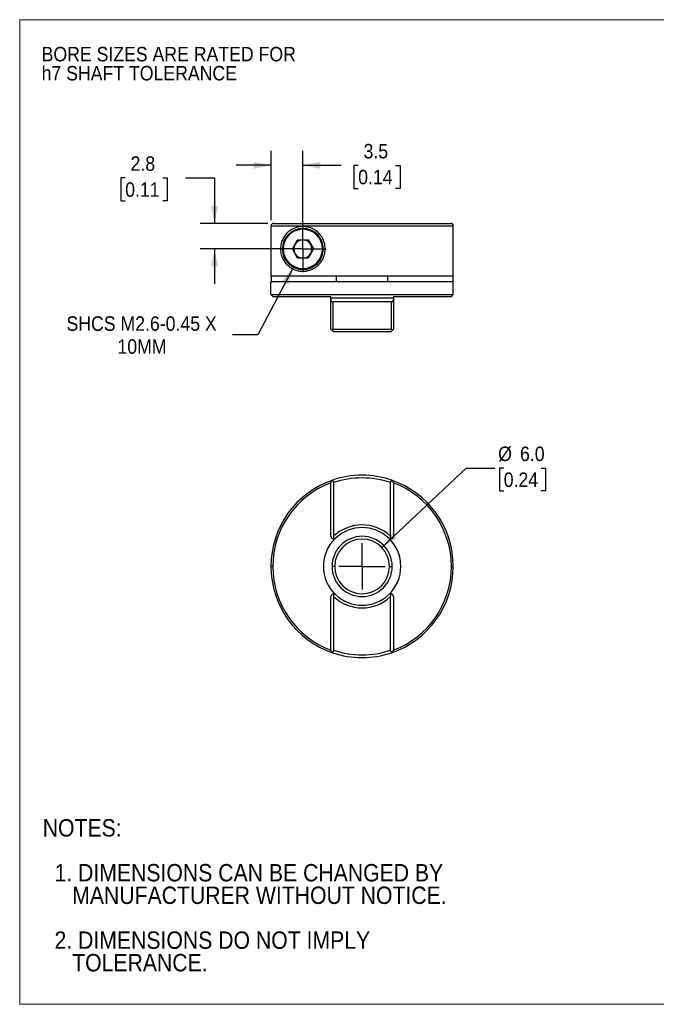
# Model space of a CAD drawing. Header units: millimetres. Extents: x 0 to 140, y 0 to 108.
# Tile 1 of 2: x 0 to 70, y 0 to 108. Entities that reach past the tile are written whole.
import ezdxf

# ---------------------------------------------------------------- set-up
doc = ezdxf.new("R2010")
doc.units = ezdxf.units.MM
doc.header["$LTSCALE"] = 0.5
doc.linetypes.add('SLD-Solid', pattern=[0])
doc.layers.add('SLD-0', color=7, linetype='SLD-Solid', lineweight=25)
doc.layers.add('TEXT', color=140, linetype='SLD-Solid', lineweight=25)
doc.styles.add('SLDTEXTSTYLE0', font='GOTHIC.TTF', dxfattribs={"width": 0.913})
doc.dimstyles.new('SLDDIMSTYLE0', dxfattribs={"dimtxt": 1.5875, "dimasz": 1.905, "dimexe": 0, "dimexo": 0.0625, "dimgap": 0.396875, "dimtad": 0, "dimtih": 1, "dimtoh": 1, "dimdec": 1, "dimrnd": 1e-09, "dimzin": 4, "dimdsep": 46, "dimtxsty": 'SLDTEXTSTYLE0', "dimsah": 1, "dimcen": 0, "dimadec": 0, "dimazin": 1, "dimtfac": 1, "dimtdec": 1, "dimtofl": 0, "dimtmove": 0, "dimatfit": 3, "dimfxl": 0, "dimfrac": 2, "dimtolj": 1, "dimtzin": 12, "dimarcsym": 0})
doc.dimstyles.new('SLDDIMSTYLE2', dxfattribs={"dimtxt": 1.5875, "dimasz": 1.905, "dimexe": 0, "dimexo": 0.0625, "dimgap": 0.396875, "dimtad": 0, "dimtih": 1, "dimtoh": 1, "dimdec": 1, "dimrnd": 1e-09, "dimzin": 12, "dimdsep": 46, "dimtxsty": 'SLDTEXTSTYLE0', "dimsah": 1, "dimcen": 0.09, "dimadec": 0, "dimazin": 3, "dimtfac": 1, "dimtdec": 1, "dimtmove": 0, "dimatfit": 0, "dimfxl": 0, "dimfrac": 2, "dimtolj": 1, "dimtzin": 12, "dimarcsym": 0})
doc.dimstyles.new('SLDDIMSTYLE3', dxfattribs={"dimtxt": 1.5875, "dimasz": 1.905, "dimexe": 0, "dimexo": 0.0625, "dimgap": 0.396875, "dimtad": 0, "dimtih": 1, "dimtoh": 1, "dimdec": 1, "dimrnd": 1e-09, "dimzin": 12, "dimdsep": 46, "dimtxsty": 'SLDTEXTSTYLE0', "dimsah": 1, "dimcen": 0, "dimadec": 0, "dimazin": 3, "dimtfac": 1, "dimtdec": 1, "dimtofl": 0, "dimtmove": 0, "dimatfit": 3, "dimfxl": 0, "dimfrac": 2, "dimtolj": 1, "dimtzin": 12, "dimarcsym": 0})

# ---------------------------------------------------------------- blocks, each defined once
blk = doc.blocks.new('Block2')
at = {"color": 7, "linetype": 'SLD-Solid', "lineweight": 18}
for p, q in [((139.7, 107.95), (0, 107.95)), ((0, 0), (0, 107.95)), ((139.7, 0), (0, 0))]:
    blk.add_line(p, q, dxfattribs=at)
blk = doc.blocks.new('SW_NOTE_0_2')
at = {"layer": 'SLD-0', "color": 0, "char_height": 1.5875, "attachment_point": 1, "style": 'SLDTEXTSTYLE0'}
for s, insert in [('BORE SIZES ARE RATED FOR ', (0, 2.03)), ('h7 SHAFT TOLERANCE', (0, -0.06))]:
    blk.add_mtext(s, dxfattribs=dict(at, insert=insert))
blk = doc.blocks.new('SW_NOTE_0_3')
at = {"layer": 'TEXT', "color": 0, "char_height": 1.905, "attachment_point": 1, "style": 'SLDTEXTSTYLE0'}
for s, insert in [('NOTES:', (0, 2.43)), ('  1. DIMENSIONS CAN BE CHANGED BY     ', (0, -2.49)), ('     MANUFACTURER WITHOUT NOTICE.', (0, -4.96)), ('  2. DIMENSIONS DO NOT IMPLY ', (0, -9.88)), ('     TOLERANCE.', (0, -12.35))]:
    blk.add_mtext(s, dxfattribs=dict(at, insert=insert))
blk = doc.blocks.new('_D')
at = {"layer": 'SLD-0'}
for p, q in [((39.75, 50.07), (48.97, 58.8)), ((48.97, 58.8), (52.15, 58.8)), ((53.11, 58.8), (52.63, 58.8)), ((52.63, 58.8), (52.63, 56.28)), ((57.22, 58.8), (57.7, 58.8)), ((57.7, 58.8), (57.7, 56.28)), ((52.63, 56.28), (53.11, 56.28)), ((57.7, 56.28), (57.22, 56.28))]:
    blk.add_line(p, q, dxfattribs=at)
blk.add_solid([(39.75, 50.07), (41.4, 51.1), (40.87, 51.66)], dxfattribs=at)
at = {"layer": 'SLD-0', "char_height": 1.587, "attachment_point": 1, "style": 'SLDTEXTSTYLE0'}
for s, insert in [('%%c', (52.5, 61.15)), ('6.0', (54.9, 61.15)), ('0.24', (53.11, 58.31))]:
    blk.add_mtext(s, dxfattribs=dict(at, insert=insert))
blk = doc.blocks.new('SW_CENTERMARKSYMBOL_0')
at = {"layer": 'SLD-0', "color": 0}
for q in [(0, 2.54), (-2.54, 0), (0, -2.54), (2.54, 0)]:
    blk.add_line((0, 0), q, dxfattribs=at)
blk = doc.blocks.new('_D_4')
at = {"layer": 'SLD-0'}
for p, q in [((30.03, 80.83), (26.13, 73.4)), ((26.13, 73.4), (23.35, 73.4))]:
    blk.add_line(p, q, dxfattribs=at)
blk.add_solid([(30.03, 80.83), (28.81, 79.32), (29.48, 78.97)], dxfattribs=at)
at = {"layer": 'SLD-0', "attachment_point": 1, "style": 'SLDTEXTSTYLE0'}
for s, insert, char_height in [('SHCS M2.6-0.45 X', (5.14, 75.43), 1.5875), ('10MM', (10.73, 72.91), 1.587)]:
    blk.add_mtext(s, dxfattribs=dict(at, insert=insert, char_height=char_height))
blk = doc.blocks.new('_D_5')
at = {"layer": 'SLD-0'}
for p, q in [((11.58, 90.61), (11.1, 90.61)), ((11.1, 90.61), (11.1, 88.09)), ((15.69, 90.61), (16.17, 90.61)), ((16.17, 90.61), (16.17, 88.09)), ((18.21, 90.63), (21.38, 90.63)), ((21.38, 90.63), (21.38, 85.62)), ((11.1, 88.09), (11.58, 88.09)), ((16.17, 88.09), (15.69, 88.09)), ((27.24, 85.62), (19.8, 85.62)), ((30.44, 82.82), (19.8, 82.82)), ((21.38, 82.82), (21.38, 79.01))]:
    blk.add_line(p, q, dxfattribs=at)
for points in [[(21.38, 85.62), (21.76, 87.53), (21, 87.53)], [(21.38, 82.82), (21, 80.92), (21.76, 80.92)]]:
    blk.add_solid(points, dxfattribs=at)
at = {"layer": 'SLD-0', "char_height": 1.587, "attachment_point": 1, "style": 'SLDTEXTSTYLE0'}
for s, insert in [('2.8', (12.17, 92.97)), ('0.11', (11.58, 90.12))]:
    blk.add_mtext(s, dxfattribs=dict(at, insert=insert))
blk = doc.blocks.new('_D_6')
at = {"layer": 'SLD-0'}
for p, q in [((27.58, 85.96), (27.58, 93.58)), ((31.07, 83.46), (31.07, 93.58)), ((27.58, 91.99), (23.77, 91.99)), ((31.07, 91.99), (35.27, 91.99)), ((37.14, 91.98), (36.66, 91.98)), ((36.66, 91.98), (36.66, 89.46)), ((41.25, 91.98), (41.73, 91.98)), ((41.73, 91.98), (41.73, 89.46)), ((36.66, 89.46), (37.14, 89.46)), ((41.73, 89.46), (41.25, 89.46))]:
    blk.add_line(p, q, dxfattribs=at)
for points in [[(27.58, 91.99), (25.67, 92.37), (25.67, 91.61)], [(31.07, 91.99), (32.98, 91.61), (32.98, 92.37)]]:
    blk.add_solid(points, dxfattribs=at)
at = {"layer": 'SLD-0', "char_height": 1.587, "attachment_point": 1, "style": 'SLDTEXTSTYLE0'}
for s, insert in [('3.5', (37.73, 94.33)), ('0.14', (37.14, 91.49))]:
    blk.add_mtext(s, dxfattribs=dict(at, insert=insert))
blk = doc.blocks.new('SW_CENTERMARKSYMBOL_1')
at = {"layer": 'SLD-0', "color": 0}
for q in [(0, 2.54), (-2.54, 0), (0, -2.54), (2.54, 0)]:
    blk.add_line((0, 0), q, dxfattribs=at)

msp = doc.modelspace()

# ---------------------------------------------------------------- linework, layer by layer
for p, q in [((47.57, 85.32), (27.58, 85.32)), ((27.58, 79.82), (27.58, 85.32)), ((27.88, 85.62), (47.27, 85.62)), ((47.57, 79.82), (47.57, 85.32)), ((31.07, 84.97), (31.07, 85.07)), ((29.92, 82.82), (30.5, 83.82)), ((30.5, 83.82), (31.65, 83.82)), ((31.07, 82.82), (31.07, 83.82)), ((31.65, 83.82), (32.23, 82.82)), ((30.5, 81.82), (29.92, 82.82)), ((31.07, 82.82), (31.07, 81.82)), ((32.23, 82.82), (31.65, 81.82)), ((31.65, 81.82), (30.5, 81.82)), ((31.07, 80.67), (31.07, 80.57)), ((47.57, 79.22), (27.57, 79.22)), ((27.57, 77.82), (27.57, 79.22)), ((47.57, 79.82), (27.58, 79.82)), ((27.62, 79.22), (27.62, 79.82)), ((34.74, 79.82), (34.74, 79.22)), ((40.4, 79.22), (40.4, 79.82)), ((47.52, 79.82), (47.52, 79.22)), ((47.57, 77.82), (47.57, 79.22)), ((27.57, 77.82), (47.57, 77.82)), ((27.77, 77.62), (27.57, 77.82)), ((47.37, 77.62), (47.57, 77.82)), ((27.77, 77.62), (34.15, 77.62)), ((41, 77.42), (34.15, 77.42)), ((34.15, 74.02), (34.15, 77.22)), ((40.79, 77.02), (34.35, 77.02)), ((34.35, 77.02), (34.35, 74.02)), ((40.79, 74.02), (40.79, 77.02)), ((41, 77.62), (47.37, 77.62)), ((41, 77.22), (41, 74.02)), ((34.35, 74.02), (40.79, 74.02)), ((40.7, 73.72), (34.45, 73.72)), ((34.15, 51.31), (34.15, 57.19)), ((34.45, 57.19), (34.45, 51.31)), ((40.7, 51.31), (40.7, 57.19)), ((41, 57.19), (41, 51.31)), ((27.77, 48.01), (27.57, 48.01)), ((34.57, 48.01), (34.27, 48.01)), ((40.57, 48.01), (40.87, 48.01)), ((47.37, 48.01), (47.57, 48.01)), ((34.15, 38.82), (34.15, 44.7)), ((34.45, 44.7), (34.45, 38.82)), ((40.7, 38.82), (40.7, 44.7)), ((41, 44.7), (41, 38.82))]:
    msp.add_line(p, q)
for centre, radius, start, end in [((47.27, 85.32), 0.3, 0, 90), ((31.07, 82.82), 2.25, 90, 270), ((31.07, 82.82), 2.15, 90, 270), ((31.07, 82.82), 2.25, 270, 90), ((31.07, 82.82), 2.15, 270, 90), ((31.07, 82.82), 1, 150, 210), ((31.07, 82.82), 1, 90, 150), ((31.07, 82.82), 1, 30, 90), ((31.07, 82.82), 1, 330, 30), ((31.07, 82.82), 1, 210, 270), ((31.07, 82.82), 1, 270, 330), ((37.57, 48.01), 10, 108.7939, 180), ((37.57, 48.01), 10, 71.2061, 108.7939), ((37.57, 48.01), 9.7, 71.2061, 108.7939), ((37.57, 48.01), 10, 0, 71.2061), ((37.57, 48.01), 9.8, 110.4561, 180), ((37.57, 48.01), 9.8, 0, 69.5439), ((37.57, 48.01), 4.55, 46.6216, 133.3784), ((37.57, 48.01), 4.25, 46.6216, 133.3784), ((37.57, 48.01), 4.25, 133.3784, 180), ((37.57, 48.01), 3.3, 0, 180), ((37.57, 48.01), 3, 0, 180), ((37.57, 48.01), 4.25, 0, 46.6216), ((37.57, 48.01), 10, 180, 251.2061), ((37.57, 48.01), 9.8, 180, 249.5439), ((37.57, 48.01), 4.25, 180, 226.6216), ((37.57, 48.01), 3.3, 180, 0), ((37.57, 48.01), 3, 180, 0), ((37.57, 48.01), 4.25, 313.3784, 0), ((37.57, 48.01), 10, 288.7939, 0), ((37.57, 48.01), 9.8, 290.4561, 0), ((37.57, 48.01), 4.55, 226.6216, 313.3784), ((37.57, 48.01), 4.25, 226.6216, 313.3784), ((37.57, 48.01), 10, 251.2061, 288.7939), ((37.57, 48.01), 9.7, 251.2061, 288.7939)]:
    msp.add_arc(centre, radius, start, end)
for points, knots in [([(27.88, 85.62), (27.86, 85.62), (27.82, 85.62), (27.77, 85.6), (27.72, 85.58), (27.68, 85.55), (27.65, 85.52), (27.62, 85.48), (27.6, 85.44), (27.59, 85.4), (27.58, 85.36), (27.58, 85.33), (27.58, 85.32)], [0, 0, 0, 0, 0.121138, 0.23758, 0.349326, 0.456374, 0.558725, 0.656376, 0.749329, 0.837584, 0.92114, 1, 1, 1, 1]), ([(31.07, 85.27), (31.03, 85.27), (30.93, 85.27), (30.78, 85.26), (30.64, 85.23), (30.48, 85.2), (30.33, 85.16), (30.17, 85.1), (29.98, 85.02), (29.73, 84.88), (29.43, 84.66), (29.13, 84.33), (28.91, 84), (28.77, 83.68), (28.69, 83.42), (28.64, 83.13), (28.62, 82.81), (28.64, 82.5), (28.69, 82.21), (28.78, 81.95), (28.92, 81.64), (29.13, 81.3), (29.44, 80.98), (29.73, 80.76), (29.99, 80.62), (30.19, 80.53), (30.41, 80.46), (30.63, 80.41), (30.85, 80.38), (31, 80.37), (31.07, 80.37)], [0, 0, 0, 0, 0.018449, 0.037856, 0.058226, 0.079565, 0.101875, 0.125162, 0.152765, 0.187672, 0.250024, 0.312705, 0.375341, 0.408851, 0.43812, 0.470639, 0.500714, 0.530841, 0.56354, 0.59276, 0.626226, 0.688551, 0.751077, 0.813191, 0.847768, 0.875245, 0.90968, 0.941941, 0.972043, 1, 1, 1, 1]), ([(31.07, 80.37), (31.12, 80.37), (31.21, 80.37), (31.36, 80.39), (31.5, 80.41), (31.63, 80.44), (31.77, 80.47), (32, 80.55), (32.32, 80.7), (32.75, 81.01), (33.16, 81.47), (33.45, 82.11), (33.56, 82.82), (33.45, 83.53), (33.16, 84.17), (32.76, 84.63), (32.32, 84.95), (31.96, 85.12), (31.63, 85.21), (31.35, 85.26), (31.17, 85.27), (31.07, 85.27)], [0, 0, 0, 0, 0.022, 0.043518, 0.064563, 0.085144, 0.105272, 0.124958, 0.188513, 0.249881, 0.332866, 0.415551, 0.499403, 0.58336, 0.666146, 0.749233, 0.810739, 0.874445, 0.914438, 0.956262, 1, 1, 1, 1]), ([(34.15, 77.22), (34.15, 77.2), (34.15, 77.17), (34.17, 77.13), (34.19, 77.09), (34.22, 77.06), (34.26, 77.04), (34.3, 77.03), (34.34, 77.02), (34.35, 77.02)], [0, 0, 0, 0, 0.175714, 0.3408159, 0.4996992, 0.6269668, 0.7503481, 0.8779302, 1, 1, 1, 1]), ([(40.79, 77.02), (40.81, 77.02), (40.83, 77.02), (40.86, 77.03), (40.89, 77.04), (40.92, 77.06), (40.96, 77.09), (40.99, 77.15), (41, 77.2), (41, 77.22)], [0, 0, 0, 0, 0.081255, 0.164006, 0.250302, 0.373801, 0.501143, 0.741027, 1, 1, 1, 1]), ([(34.26, 73.92), (34.22, 73.95), (34.19, 73.98), (34.16, 74.01), (34.15, 74.02), (34.15, 74.02)], [0, 0, 0, 0, 0.5, 0.5, 1, 1, 1, 1]), ([(34.35, 74.02), (34.33, 74), (34.3, 73.96), (34.27, 73.93), (34.26, 73.92)], [0, 0, 0, 0, 0.5862897, 1, 1, 1, 1]), ([(34.26, 73.92), (34.27, 73.9), (34.29, 73.88), (34.33, 73.84), (34.36, 73.81), (34.4, 73.77), (34.44, 73.73), (34.45, 73.73), (34.45, 73.72)], [0, 0, 0, 0, 0.142167, 0.27245, 0.391734, 0.501165, 0.752501, 1, 1, 1, 1]), ([(40.7, 73.72), (40.7, 73.72), (40.7, 73.72), (40.71, 73.74), (40.73, 73.76), (40.77, 73.79), (40.82, 73.84), (40.87, 73.89), (40.89, 73.92)], [0, 0, 0, 0, 0.125732, 0.248652, 0.372544, 0.501207, 0.7287, 1, 1, 1, 1]), ([(40.89, 73.92), (40.88, 73.93), (40.85, 73.96), (40.81, 74), (40.79, 74.02)], [0, 0, 0, 0, 0.41371, 1, 1, 1, 1]), ([(41, 74.02), (41, 74.02), (40.99, 74.01), (40.95, 73.98), (40.92, 73.95), (40.89, 73.92)], [0, 0, 0, 0, 0.5, 0.5, 1, 1, 1, 1]), ([(34.26, 57.42), (34.22, 57.39), (34.19, 57.36), (34.16, 57.28), (34.15, 57.23), (34.15, 57.19)], [0, 0, 0, 0, 0.5, 0.5, 1, 1, 1, 1]), ([(34.35, 57.47), (34.33, 57.47), (34.3, 57.45), (34.27, 57.43), (34.26, 57.42)], [0, 0, 0, 0, 0.5862897, 1, 1, 1, 1]), ([(34.26, 57.42), (34.27, 57.42), (34.29, 57.42), (34.33, 57.4), (34.36, 57.38), (34.4, 57.35), (34.44, 57.29), (34.45, 57.22), (34.45, 57.19)], [0, 0, 0, 0, 0.142167, 0.27245, 0.391734, 0.501165, 0.752501, 1, 1, 1, 1]), ([(40.7, 57.19), (40.7, 57.21), (40.7, 57.24), (40.71, 57.29), (40.73, 57.33), (40.77, 57.37), (40.82, 57.41), (40.87, 57.42), (40.89, 57.42)], [0, 0, 0, 0, 0.125732, 0.248652, 0.372544, 0.501207, 0.7287, 1, 1, 1, 1]), ([(40.89, 57.42), (40.88, 57.43), (40.85, 57.45), (40.81, 57.47), (40.79, 57.47)], [0, 0, 0, 0, 0.41371, 1, 1, 1, 1]), ([(41, 57.19), (41, 57.23), (40.99, 57.28), (40.95, 57.36), (40.92, 57.39), (40.89, 57.42)], [0, 0, 0, 0, 0.5, 0.5, 1, 1, 1, 1]), ([(34.15, 51.31), (34.15, 51.25), (34.17, 51.18), (34.26, 51.07), (34.33, 51.03), (34.39, 51.02)], [0, 0, 0, 0, 0.5, 0.5, 1, 1, 1, 1]), ([(34.45, 51.31), (34.45, 51.29), (34.45, 51.25), (34.44, 51.18), (34.42, 51.1), (34.4, 51.05), (34.39, 51.02)], [0, 0, 0, 0, 0.205071, 0.439623, 0.704473, 1, 1, 1, 1]), ([(34.39, 51.02), (34.41, 51.02), (34.44, 51.01), (34.49, 51.02), (34.54, 51.03), (34.6, 51.05), (34.63, 51.08), (34.65, 51.1)], [0, 0, 0, 0, 0.148277, 0.31478, 0.500231, 0.706539, 1, 1, 1, 1]), ([(40.49, 51.1), (40.51, 51.08), (40.53, 51.06), (40.57, 51.04), (40.62, 51.02), (40.68, 51.01), (40.73, 51.02), (40.75, 51.02)], [0, 0, 0, 0, 0.205542, 0.3723, 0.500278, 0.77104, 1, 1, 1, 1]), ([(40.75, 51.02), (40.74, 51.07), (40.71, 51.17), (40.7, 51.27), (40.7, 51.31)], [0, 0, 0, 0, 0.560595, 1, 1, 1, 1]), ([(40.75, 51.02), (40.81, 51.03), (40.88, 51.07), (40.97, 51.18), (41, 51.25), (41, 51.31)], [0, 0, 0, 0, 0.5, 0.5, 1, 1, 1, 1]), ([(34.39, 44.99), (34.33, 44.98), (34.26, 44.95), (34.17, 44.84), (34.15, 44.76), (34.15, 44.7)], [0, 0, 0, 0, 0.5, 0.5, 1, 1, 1, 1]), ([(34.65, 44.92), (34.64, 44.93), (34.62, 44.95), (34.58, 44.97), (34.53, 44.99), (34.47, 45), (34.42, 45), (34.39, 44.99)], [0, 0, 0, 0, 0.205542, 0.3723, 0.500278, 0.77104, 1, 1, 1, 1]), ([(34.39, 44.99), (34.41, 44.94), (34.44, 44.85), (34.45, 44.74), (34.45, 44.7)], [0, 0, 0, 0, 0.560595, 1, 1, 1, 1]), ([(40.75, 44.99), (40.74, 45), (40.7, 45), (40.65, 45), (40.6, 44.99), (40.55, 44.96), (40.51, 44.93), (40.49, 44.92)], [0, 0, 0, 0, 0.148277, 0.31478, 0.500231, 0.706539, 1, 1, 1, 1]), ([(40.7, 44.7), (40.7, 44.72), (40.7, 44.77), (40.71, 44.84), (40.73, 44.91), (40.74, 44.97), (40.75, 44.99)], [0, 0, 0, 0, 0.205071, 0.439623, 0.704473, 1, 1, 1, 1]), ([(41, 44.7), (41, 44.76), (40.97, 44.84), (40.88, 44.95), (40.81, 44.98), (40.75, 44.99)], [0, 0, 0, 0, 0.5, 0.5, 1, 1, 1, 1]), ([(34.15, 38.82), (34.15, 38.78), (34.16, 38.74), (34.19, 38.66), (34.22, 38.62), (34.26, 38.59)], [0, 0, 0, 0, 0.5, 0.5, 1, 1, 1, 1]), ([(34.45, 38.82), (34.45, 38.81), (34.45, 38.77), (34.43, 38.73), (34.41, 38.69), (34.38, 38.64), (34.33, 38.6), (34.28, 38.6), (34.26, 38.59)], [0, 0, 0, 0, 0.125732, 0.2486522, 0.3725439, 0.5012071, 0.7287003, 1, 1, 1, 1]), ([(34.26, 38.59), (34.27, 38.58), (34.3, 38.56), (34.33, 38.55), (34.35, 38.54)], [0, 0, 0, 0, 0.41371, 1, 1, 1, 1]), ([(40.89, 38.59), (40.88, 38.6), (40.85, 38.6), (40.82, 38.61), (40.79, 38.63), (40.75, 38.66), (40.71, 38.72), (40.7, 38.79), (40.7, 38.82)], [0, 0, 0, 0, 0.142167, 0.27245, 0.391734, 0.501165, 0.752501, 1, 1, 1, 1]), ([(40.79, 38.54), (40.81, 38.55), (40.85, 38.56), (40.88, 38.58), (40.89, 38.59)], [0, 0, 0, 0, 0.5862897, 1, 1, 1, 1]), ([(40.89, 38.59), (40.92, 38.62), (40.95, 38.66), (40.99, 38.74), (41, 38.78), (41, 38.82)], [0, 0, 0, 0, 0.5, 0.5, 1, 1, 1, 1])]:
    msp.add_open_spline(points, degree=3, knots=knots)
for points in [[(34.15, 77.42), (34.15, 77.49), (34.15, 77.56), (34.15, 77.62)], [(34.15, 77.22), (34.15, 77.29), (34.15, 77.36), (34.15, 77.42)], [(41, 77.62), (41, 77.56), (41, 77.49), (41, 77.42)], [(41, 77.42), (41, 77.36), (41, 77.29), (41, 77.22)]]:
    msp.add_open_spline(points, degree=3)

# ---------------------------------------------------------------- block references
at = {"color": 7, "linetype": 'Continuous'}
msp.add_blockref('Block2', (0, 0), dxfattribs=at)
at = {"layer": 'SLD-0'}
for name, p in [('SW_NOTE_0_2', (2.41, 102.94)), ('SW_CENTERMARKSYMBOL_1', (31.07, 82.82)), ('SW_CENTERMARKSYMBOL_0', (37.57, 48.01))]:
    msp.add_blockref(name, p, dxfattribs=at)
at = {"layer": 'TEXT'}
msp.add_blockref('SW_NOTE_0_3', (2.53, 17.87), dxfattribs=at)

# ---------------------------------------------------------------- dimensions: what is measured, and where the dimension line sits
at = {"layer": 'SLD-0'}
dim = msp.add_linear_dim(base=(31.07, 91.99), p1=(27.58, 85.32), p2=(31.07, 82.82), dimstyle='SLDDIMSTYLE2', dxfattribs=at)
dim.commit()
dim.dimension.update_dxf_attribs({"geometry": '_D_6', "text_midpoint": (39.19, 91.99), "dimtype": 160})
dim = msp.add_linear_dim(base=(21.38, 82.82), p1=(27.88, 85.62), p2=(31.07, 82.82), angle=90, dimstyle='SLDDIMSTYLE2', dxfattribs=at)
dim.commit()
dim.dimension.update_dxf_attribs({"geometry": '_D_5', "text_midpoint": (21.38, 90.63), "dimtype": 160})
dim = msp.add_radius_dim(center=(31.07, 82.82), mpoint=(30.03, 80.83), text='SHCS M2.6-0.45 X\\P10MM', dimstyle='SLDDIMSTYLE3', override={"dimpost": '<>'}, dxfattribs=at)
dim.commit()
dim.dimension.update_dxf_attribs({"geometry": '_D_4', "text_midpoint": (13.85, 73.4), "dimtype": 164})
dim = msp.add_diameter_dim_2p(p1=(35.39, 45.94), p2=(39.75, 50.07), dimstyle='SLDDIMSTYLE0', dxfattribs=at)
dim.commit()
dim.dimension.update_dxf_attribs({"geometry": '_D', "text_midpoint": (55.17, 58.8), "dimtype": 163})

doc.saveas('drawing.dxf')
